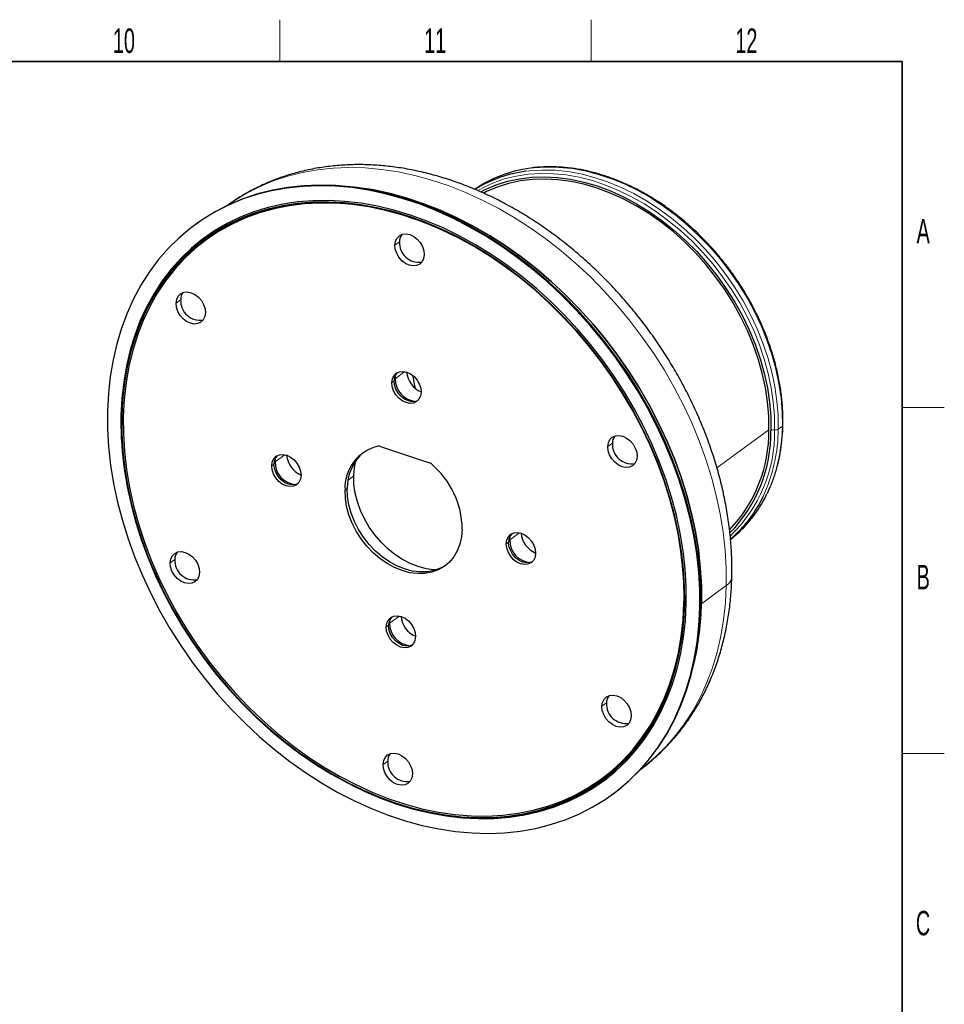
# Model space of a CAD drawing. Header units: millimetres. Extents: x 16 to 581, y 2 to 418.
# Tile 5 of 5: x 445 to 577, y 273 to 414. Entities that reach past the tile are written whole.
import ezdxf

# ---------------------------------------------------------------- set-up
doc = ezdxf.new("R2010")
doc.units = ezdxf.units.MM
doc.styles.add('SLDTEXTSTYLE0', font='TXT', dxfattribs={"width": 0.605})

msp = doc.modelspace()

# ---------------------------------------------------------------- linework, layer by layer
at = {"color": 7, "linetype": 'Continuous', "lineweight": 18}
for p, q in [((482, 408), (482, 414)), ((526.5, 408), (526.5, 414)), ((499.1, 382.236), (498.446, 381.759)), ((467.816, 373.928), (467.163, 373.451)), ((498.486, 362.625), (499.888, 363.649)), ((498.327, 362.33), (498, 362.092)), ((577, 358.5), (571, 358.5)), ((459.301, 357.236), (459.284, 357.357)), ((459.619, 357.246), (459.385, 357.208)), ((551.918, 355.31), (544.487, 349.882)), ((553.846, 355.827), (553.267, 355.404)), ((529.541, 353.395), (528.887, 352.918)), ((481.319, 350.722), (482.721, 351.746)), ((481.16, 350.427), (480.834, 350.189)), ((492.554, 348.721), (491.752, 348.135)), ((491.642, 346.941), (491.315, 346.702)), ((514.86, 339.564), (516.262, 340.588)), ((514.701, 339.27), (514.374, 339.031)), ((466.974, 336.779), (466.32, 336.302)), ((545.818, 333.028), (542.279, 330.443)), ((539.781, 330.58), (539.797, 330.458)), ((539.881, 330.43), (540.116, 330.468)), ((542.153, 329.906), (542.045, 329.827)), ((542.279, 330.443), (542.162, 330.358)), ((497.693, 327.661), (499.095, 328.685)), ((497.534, 327.367), (497.207, 327.128)), ((528.698, 316.246), (528.045, 315.769)), ((577, 309), (571, 309)), ((497.415, 307.938), (496.761, 307.461))]:
    msp.add_line(p, q, dxfattribs=at)
at = {"color": 7, "linetype": 'Continuous', "lineweight": 35}
for p, q in [((37, 408), (571, 408)), ((571, 408), (571, 12))]:
    msp.add_line(p, q, dxfattribs=at)
at = {"color": 7, "linetype": 'Continuous', "lineweight": 25}
for p, q in [((470.024, 384.774), (469.915, 384.694)), ((496.381, 352.943), (503.376, 350.616)), ((459.875, 348.872), (459.89, 348.777)), ((492.22, 304.511), (492.306, 304.467)), ((529.485, 303.131), (529.594, 303.211))]:
    msp.add_line(p, q, dxfattribs=at)
at = {"color": 7, "linetype": 'Continuous', "lineweight": 18, "flags": 128}
for points in [[(545.818, 333.028), (545.806, 335.546), (545.658, 338.101), (545.373, 340.685), (544.953, 343.29), (544.399, 345.906), (543.713, 348.526), (542.897, 351.141), (541.954, 353.743), (540.887, 356.322), (539.699, 358.871), (538.394, 361.381), (536.977, 363.844), (535.451, 366.252), (533.823, 368.597), (532.097, 370.871), (530.279, 373.068), (528.376, 375.18), (526.392, 377.199), (524.335, 379.12), (522.211, 380.936), (520.027, 382.642), (517.791, 384.231), (515.51, 385.698), (513.19, 387.039), (510.841, 388.25), (508.468, 389.326), (506.081, 390.263), (503.687, 391.06), (501.293, 391.713), (498.907, 392.219), (496.538, 392.579), (494.193, 392.789), (491.88, 392.85), (489.606, 392.762), (487.378, 392.524), (485.204, 392.137), (483.092, 391.603), (481.047, 390.924), (479.076, 390.101), (477.187, 389.138), (475.384, 388.037), (474.549, 387.459)], [(552.739, 355.308), (552.715, 357.288), (552.554, 359.303), (552.256, 361.343), (551.824, 363.396), (551.259, 365.451), (550.566, 367.498), (549.746, 369.526), (548.805, 371.523), (547.748, 373.479), (546.58, 375.385), (545.308, 377.228), (543.939, 379.001), (542.479, 380.692), (540.937, 382.294), (539.32, 383.798), (537.638, 385.195), (535.899, 386.478), (534.112, 387.641), (532.288, 388.677), (530.436, 389.58), (528.565, 390.347), (526.687, 390.972), (524.81, 391.452), (522.944, 391.785), (521.101, 391.969), (519.289, 392.004), (517.518, 391.888), (515.798, 391.622), (514.138, 391.209), (512.547, 390.649), (511.032, 389.947), (510.339, 389.562)], [(517.152, 392.307), (517.673, 392.371), (519.462, 392.488), (521.293, 392.454), (523.156, 392.267), (525.041, 391.931), (526.938, 391.445), (528.837, 390.814), (530.727, 390.039), (532.599, 389.126), (534.443, 388.079), (536.248, 386.904), (538.005, 385.607), (539.705, 384.195), (541.339, 382.676), (542.898, 381.057), (544.373, 379.347), (545.757, 377.556), (547.043, 375.693), (548.223, 373.768), (549.291, 371.79), (550.242, 369.772), (551.07, 367.723), (551.771, 365.654), (552.342, 363.577), (552.779, 361.502), (553.079, 359.441), (553.242, 357.405), (553.267, 355.404)], [(553.846, 355.827), (553.821, 357.828), (553.658, 359.864), (553.358, 361.925), (552.921, 364), (552.35, 366.077), (551.649, 368.146), (550.821, 370.195), (549.87, 372.213), (548.802, 374.19), (547.622, 376.116), (546.336, 377.979), (544.952, 379.77), (543.477, 381.48), (541.918, 383.099), (540.284, 384.618), (538.584, 386.03), (536.827, 387.327), (535.021, 388.502), (533.178, 389.549), (531.306, 390.462), (529.416, 391.236), (527.517, 391.868), (525.62, 392.354), (523.735, 392.69), (521.872, 392.876), (520.041, 392.911), (518.252, 392.794), (517.811, 392.741)], [(533.528, 306.704), (534.111, 307.148), (535.722, 308.513), (537.229, 310.003), (538.627, 311.614), (539.912, 313.34), (541.079, 315.176), (542.125, 317.115), (543.047, 319.152), (543.841, 321.28), (544.504, 323.492), (545.035, 325.78), (545.432, 328.137), (545.693, 330.556), (545.818, 333.028)]]:
    msp.add_lwpolyline(points, dxfattribs=at)
at = {"color": 7, "linetype": 'Continuous', "lineweight": 25, "flags": 128}
for points in [[(542.045, 329.827), (542.033, 332.37), (541.883, 334.95), (541.595, 337.56), (541.171, 340.191), (540.611, 342.833), (539.918, 345.479), (539.094, 348.121), (538.142, 350.748), (537.064, 353.353), (535.864, 355.927), (534.546, 358.463), (533.114, 360.95), (531.574, 363.382), (529.93, 365.751), (528.186, 368.048), (526.35, 370.267), (524.428, 372.399), (522.424, 374.439), (520.346, 376.379), (518.201, 378.214), (515.996, 379.936), (513.737, 381.541), (511.433, 383.023), (509.09, 384.378), (506.717, 385.6), (504.321, 386.687), (501.91, 387.634), (499.492, 388.438), (497.074, 389.098), (494.665, 389.61), (492.272, 389.972), (489.904, 390.185), (487.567, 390.247), (485.27, 390.157), (483.02, 389.917), (480.825, 389.526), (478.691, 388.987), (476.625, 388.301), (474.635, 387.47), (472.727, 386.497), (470.906, 385.385), (469.18, 384.138), (467.553, 382.759), (466.031, 381.254), (464.619, 379.627), (463.321, 377.884), (462.142, 376.03), (461.085, 374.071), (460.154, 372.013), (459.353, 369.864), (458.683, 367.631), (458.146, 365.32), (457.746, 362.939), (457.482, 360.496), (457.355, 357.999)], [(542.153, 329.906), (542.142, 332.449), (541.992, 335.03), (541.704, 337.64), (541.28, 340.27), (540.72, 342.913), (540.027, 345.559), (539.203, 348.2), (538.251, 350.828), (537.173, 353.433), (535.973, 356.007), (534.655, 358.542), (533.223, 361.03), (531.683, 363.462), (530.038, 365.83), (528.295, 368.128), (526.459, 370.346), (524.536, 372.479), (522.533, 374.519), (520.455, 376.459), (518.31, 378.293), (516.105, 380.016), (513.846, 381.62), (511.542, 383.103), (509.199, 384.457), (506.826, 385.68), (504.43, 386.766), (502.019, 387.714), (499.6, 388.518), (497.183, 389.177), (494.774, 389.689), (492.381, 390.052), (490.012, 390.265), (487.676, 390.326), (485.379, 390.237), (483.129, 389.996), (480.934, 389.606), (478.8, 389.067), (476.734, 388.381), (474.744, 387.55), (472.836, 386.577), (471.015, 385.465), (470.024, 384.774)], [(510.727, 389.367), (511.367, 389.697), (512.925, 390.366), (514.56, 390.885), (516.263, 391.253), (518.026, 391.466), (519.837, 391.523), (521.687, 391.425), (523.565, 391.172), (525.461, 390.765), (527.365, 390.207), (529.265, 389.5), (531.151, 388.649), (533.013, 387.658), (534.839, 386.533), (536.621, 385.28), (538.347, 383.907), (540.009, 382.42), (541.596, 380.828), (543.101, 379.141), (544.514, 377.367), (545.828, 375.516), (547.035, 373.6), (548.129, 371.628), (549.103, 369.611), (549.953, 367.561), (550.672, 365.49), (551.259, 363.408), (551.708, 361.328), (552.017, 359.261), (552.186, 357.219), (552.212, 355.213)], [(551.918, 355.31), (551.892, 357.293), (551.726, 359.312), (551.42, 361.355), (550.976, 363.411), (550.397, 365.469), (549.685, 367.516), (548.846, 369.543), (547.882, 371.536), (546.801, 373.485), (545.608, 375.38), (544.309, 377.209), (542.912, 378.963), (541.425, 380.631), (539.856, 382.204), (538.213, 383.673), (536.507, 385.031), (534.746, 386.269), (532.941, 387.381), (531.1, 388.361), (529.236, 389.202), (527.358, 389.901), (525.476, 390.453), (523.602, 390.855), (521.745, 391.105), (519.917, 391.202), (518.127, 391.145), (516.385, 390.935), (514.701, 390.572), (513.084, 390.058), (511.544, 389.397), (511.157, 389.202)], [(491.692, 390.129), (492.999, 389.994), (495.368, 389.634), (497.753, 389.128), (500.147, 388.475), (502.542, 387.678), (504.929, 386.741), (507.301, 385.665), (509.651, 384.454), (511.97, 383.113), (514.252, 381.646), (516.488, 380.057), (518.672, 378.351), (520.795, 376.535), (522.852, 374.614), (524.836, 372.595), (526.74, 370.483), (528.558, 368.286), (530.284, 366.012), (531.912, 363.667), (533.437, 361.259), (534.854, 358.796), (536.159, 356.286), (537.347, 353.737), (538.415, 351.158), (539.358, 348.556), (540.174, 345.941), (540.86, 343.321), (541.414, 340.705), (541.834, 338.1), (542.118, 335.516), (542.267, 332.961), (542.279, 330.443)], [(542.279, 330.443), (542.267, 332.961), (542.118, 335.516), (541.834, 338.1), (541.414, 340.705), (540.86, 343.321), (540.174, 345.941), (539.358, 348.556), (538.415, 351.158), (537.347, 353.737), (536.159, 356.286), (534.854, 358.796), (533.437, 361.259), (531.912, 363.667), (530.284, 366.012), (528.558, 368.286), (526.74, 370.483), (524.836, 372.595), (522.852, 374.614), (520.795, 376.535), (518.672, 378.351), (516.488, 380.057), (514.252, 381.646), (511.97, 383.113), (509.651, 384.454), (507.301, 385.665), (504.929, 386.741), (502.542, 387.678), (500.147, 388.475), (497.753, 389.128), (495.368, 389.634), (492.999, 389.994), (491.692, 390.129)], [(540.116, 330.468), (540.103, 332.941), (539.954, 335.45), (539.668, 337.988), (539.247, 340.547), (538.692, 343.116), (538.005, 345.689), (537.189, 348.255), (536.246, 350.807), (535.179, 353.335), (533.992, 355.831), (532.689, 358.287), (531.275, 360.695), (529.753, 363.046), (528.13, 365.332), (526.411, 367.545), (524.601, 369.679), (522.707, 371.725), (520.736, 373.677), (518.693, 375.529), (516.585, 377.273), (514.421, 378.905), (512.207, 380.418), (509.95, 381.808), (507.659, 383.069), (505.341, 384.198), (503.004, 385.191), (500.656, 386.044), (498.304, 386.754), (495.957, 387.32), (493.623, 387.738), (491.309, 388.009), (489.024, 388.13), (486.775, 388.101), (484.569, 387.923), (482.415, 387.596), (480.32, 387.122), (478.289, 386.501), (476.332, 385.736), (474.453, 384.829), (472.66, 383.784), (470.958, 382.604), (469.354, 381.293), (467.852, 379.856), (466.458, 378.297), (465.176, 376.622), (464.012, 374.836), (462.968, 372.945), (462.048, 370.956), (461.256, 368.876), (460.594, 366.711), (460.064, 364.469), (459.668, 362.157), (459.408, 359.784), (459.284, 357.357)], [(539.881, 330.43), (539.869, 332.895), (539.72, 335.397), (539.435, 337.927), (539.015, 340.478), (538.462, 343.039), (537.777, 345.604), (536.964, 348.162), (536.023, 350.706), (534.96, 353.226), (533.777, 355.715), (532.478, 358.163), (531.068, 360.563), (529.551, 362.907), (527.933, 365.185), (526.219, 367.392), (524.415, 369.519), (522.527, 371.559), (520.561, 373.505), (518.525, 375.351), (516.424, 377.09), (514.266, 378.716), (512.059, 380.225), (509.81, 381.61), (507.526, 382.868), (505.215, 383.993), (502.885, 384.983), (500.544, 385.833), (498.199, 386.541), (495.86, 387.105), (493.533, 387.522), (491.226, 387.792), (488.948, 387.913), (486.706, 387.884), (484.508, 387.707), (482.36, 387.381), (480.271, 386.908), (478.247, 386.289), (476.296, 385.526), (474.423, 384.622), (472.635, 383.58), (470.939, 382.404), (469.339, 381.097), (467.842, 379.664), (466.453, 378.11), (465.175, 376.44), (464.014, 374.66), (462.973, 372.775), (462.056, 370.792), (461.267, 368.719), (460.607, 366.56), (460.078, 364.325), (459.684, 362.021), (459.424, 359.655), (459.301, 357.236)], [(539.797, 330.458), (539.785, 332.918), (539.636, 335.414), (539.352, 337.94), (538.933, 340.485), (538.381, 343.041), (537.698, 345.6), (536.886, 348.153), (535.947, 350.691), (534.886, 353.207), (533.705, 355.69), (532.409, 358.133), (531.002, 360.528), (529.489, 362.867), (527.874, 365.141), (526.163, 367.343), (524.363, 369.465), (522.479, 371.501), (520.518, 373.443), (518.485, 375.285), (516.389, 377.02), (514.236, 378.644), (512.033, 380.149), (509.788, 381.532), (507.509, 382.787), (505.203, 383.91), (502.878, 384.897), (500.542, 385.746), (498.202, 386.453), (495.868, 387.015), (493.546, 387.432), (491.244, 387.7), (488.97, 387.821), (486.733, 387.793), (484.539, 387.615), (482.396, 387.29), (480.311, 386.818), (478.292, 386.2), (476.344, 385.439), (474.475, 384.537), (472.691, 383.498), (470.998, 382.324), (469.402, 381.02), (467.908, 379.59), (466.522, 378.039), (465.247, 376.372), (464.088, 374.596), (463.049, 372.715), (462.135, 370.736), (461.346, 368.667), (460.688, 366.513), (460.161, 364.283), (459.767, 361.983), (459.508, 359.622), (459.385, 357.208)], [(507.033, 383.031), (506.555, 383.268), (504.203, 384.345), (501.835, 385.281), (499.46, 386.071), (497.085, 386.713), (494.72, 387.205), (492.372, 387.545), (490.049, 387.731), (487.761, 387.764), (485.515, 387.642), (483.318, 387.367), (481.179, 386.939), (479.105, 386.36), (477.104, 385.632), (475.182, 384.758), (473.345, 383.74), (471.602, 382.582), (469.957, 381.288), (468.417, 379.863), (466.986, 378.312), (465.671, 376.64), (464.475, 374.853), (463.402, 372.957), (462.458, 370.96), (461.644, 368.867), (460.963, 366.687), (460.419, 364.426), (460.013, 362.094), (459.746, 359.697), (459.619, 357.246)], [(498.446, 381.759), (498.531, 382.301), (498.752, 382.758), (499.095, 383.1), (499.537, 383.303), (500.048, 383.353), (500.592, 383.247), (501.133, 382.992), (501.634, 382.605), (502.06, 382.114), (502.383, 381.55), (502.58, 380.954), (502.639, 380.364)], [(502.639, 380.364), (502.555, 379.822), (502.333, 379.365), (501.99, 379.023), (501.548, 378.82), (501.037, 378.77), (500.493, 378.876), (499.952, 379.131), (499.452, 379.518), (499.025, 380.009), (498.702, 380.573), (498.505, 381.169), (498.446, 381.759)], [(467.163, 373.451), (467.247, 373.993), (467.469, 374.45), (467.812, 374.792), (468.254, 374.995), (468.764, 375.045), (469.309, 374.939), (469.85, 374.684), (470.35, 374.297), (470.776, 373.806), (471.099, 373.242), (471.297, 372.646), (471.355, 372.056)], [(471.355, 372.056), (471.271, 371.514), (471.05, 371.057), (470.706, 370.715), (470.264, 370.512), (469.754, 370.462), (469.21, 370.568), (468.669, 370.823), (468.168, 371.21), (467.742, 371.701), (467.419, 372.265), (467.221, 372.861), (467.163, 373.451)], [(498, 362.092), (498.084, 362.634), (498.306, 363.091), (498.649, 363.433), (499.091, 363.636), (499.602, 363.686), (500.146, 363.58), (500.687, 363.325), (501.188, 362.938), (501.614, 362.447), (501.937, 361.883), (502.134, 361.286), (502.193, 360.697)], [(502.193, 360.697), (502.109, 360.155), (501.887, 359.698), (501.544, 359.356), (501.102, 359.153), (500.591, 359.103), (500.047, 359.209), (499.506, 359.464), (499.005, 359.851), (498.579, 360.342), (498.256, 360.906), (498.059, 361.502), (498, 362.092)], [(501.725, 359.507), (501.428, 359.392), (500.918, 359.342), (500.374, 359.448), (499.833, 359.703), (499.332, 360.089), (498.906, 360.581), (498.583, 361.144), (498.386, 361.741), (498.327, 362.33)], [(498.486, 362.625), (498.577, 363.21), (498.601, 363.283)], [(501.386, 361.238), (501.26, 361.836), (501.043, 363.067)], [(457.355, 357.999), (457.367, 355.456), (457.517, 352.875), (457.805, 350.265), (458.229, 347.635), (458.789, 344.992), (459.482, 342.346), (460.306, 339.705), (461.258, 337.077), (462.336, 334.472), (463.536, 331.898), (464.854, 329.363), (466.286, 326.875), (467.826, 324.443), (469.47, 322.074), (471.214, 319.777), (473.05, 317.558), (474.972, 315.426), (476.976, 313.386), (479.054, 311.446), (481.199, 309.612), (483.404, 307.889), (485.663, 306.284), (487.967, 304.802), (490.31, 303.448), (492.683, 302.225), (495.079, 301.138), (497.49, 300.191), (499.908, 299.387), (502.326, 298.728), (504.735, 298.216), (507.128, 297.853), (509.496, 297.64), (511.833, 297.579), (514.13, 297.668), (516.38, 297.908), (518.575, 298.299), (520.709, 298.838), (522.775, 299.524), (524.765, 300.355), (526.673, 301.328), (528.494, 302.44), (530.22, 303.687), (531.847, 305.066), (533.369, 306.571), (534.781, 308.198), (536.079, 309.941), (537.258, 311.796), (538.315, 313.755), (539.246, 315.812), (540.047, 317.961), (540.717, 320.195), (541.254, 322.506), (541.654, 324.887), (541.918, 327.33), (542.045, 329.827)], [(459.301, 357.236), (459.314, 354.771), (459.463, 352.269), (459.748, 349.739), (460.167, 347.189), (460.72, 344.627), (461.405, 342.063), (462.219, 339.504), (463.159, 336.961), (464.222, 334.44), (465.406, 331.952), (466.704, 329.503), (468.115, 327.103), (469.631, 324.76), (471.249, 322.481), (472.963, 320.274), (474.767, 318.147), (476.655, 316.107), (478.621, 314.161), (480.658, 312.316), (482.758, 310.577), (484.916, 308.95), (487.123, 307.441), (489.373, 306.056), (491.657, 304.798), (493.967, 303.673), (496.297, 302.683), (498.638, 301.833), (500.983, 301.125), (503.322, 300.561), (505.649, 300.144), (507.956, 299.874), (510.234, 299.754), (512.476, 299.782), (514.675, 299.959), (516.822, 300.285), (518.911, 300.759), (520.935, 301.378), (522.887, 302.14), (524.759, 303.044), (526.547, 304.086), (528.243, 305.262), (529.843, 306.569), (531.34, 308.002), (532.73, 309.556), (534.007, 311.226), (535.168, 313.006), (536.209, 314.891), (537.126, 316.874), (537.916, 318.948), (538.576, 321.106), (539.104, 323.341), (539.498, 325.645), (539.758, 328.011), (539.881, 330.43)], [(459.385, 357.208), (459.397, 354.748), (459.546, 352.252), (459.83, 349.727), (460.249, 347.182), (460.801, 344.625), (461.484, 342.066), (462.296, 339.513), (463.235, 336.975), (464.296, 334.46), (465.477, 331.976), (466.773, 329.533), (468.18, 327.138), (469.694, 324.799), (471.308, 322.525), (473.019, 320.323), (474.819, 318.201), (476.703, 316.165), (478.665, 314.223), (480.697, 312.381), (482.793, 310.646), (484.946, 309.023), (487.149, 307.517), (489.394, 306.135), (491.673, 304.88), (493.979, 303.757), (496.304, 302.769), (498.64, 301.92), (500.98, 301.214), (503.315, 300.651), (505.637, 300.235), (507.938, 299.966), (510.212, 299.845), (512.449, 299.874), (514.643, 300.051), (516.786, 300.376), (518.871, 300.848), (520.891, 301.466), (522.838, 302.227), (524.707, 303.129), (526.491, 304.169), (528.184, 305.342), (529.78, 306.646), (531.274, 308.076), (532.661, 309.627), (533.936, 311.294), (535.094, 313.071), (536.133, 314.951), (537.048, 316.93), (537.836, 318.999), (538.494, 321.153), (539.022, 323.383), (539.415, 325.683), (539.674, 328.044), (539.797, 330.458)], [(459.619, 357.246), (459.634, 354.747), (459.789, 352.21), (460.084, 349.645), (460.518, 347.059), (461.09, 344.462), (461.798, 341.863), (462.638, 339.271), (463.609, 336.696), (464.707, 334.146), (465.927, 331.63), (467.267, 329.157), (468.72, 326.737), (470.282, 324.376), (471.947, 322.084), (473.71, 319.869), (475.564, 317.739), (477.503, 315.7), (479.519, 313.76), (481.607, 311.926), (483.758, 310.205), (485.966, 308.602), (488.221, 307.123), (490.517, 305.773), (492.845, 304.558), (495.197, 303.48), (497.565, 302.545), (499.94, 301.754), (502.315, 301.112), (504.68, 300.62), (507.028, 300.281), (509.351, 300.094), (511.639, 300.062), (513.885, 300.183), (516.082, 300.458), (518.221, 300.886), (520.295, 301.465), (522.296, 302.193), (524.218, 303.067), (526.055, 304.085), (527.798, 305.243), (529.443, 306.537), (530.983, 307.962), (532.414, 309.513), (533.729, 311.185), (534.925, 312.972), (535.998, 314.868), (536.942, 316.866), (537.756, 318.958), (538.437, 321.139), (538.981, 323.399), (539.387, 325.732), (539.654, 328.128), (539.781, 330.58)], [(528.887, 352.918), (528.971, 353.46), (529.193, 353.917), (529.536, 354.259), (529.978, 354.462), (530.489, 354.512), (531.033, 354.406), (531.574, 354.151), (532.074, 353.764), (532.501, 353.273), (532.824, 352.709), (533.021, 352.113), (533.08, 351.523)], [(533.08, 351.523), (532.995, 350.982), (532.774, 350.524), (532.431, 350.182), (531.989, 349.98), (531.478, 349.929), (530.934, 350.035), (530.393, 350.29), (529.892, 350.677), (529.466, 351.169), (529.143, 351.732), (528.946, 352.329), (528.887, 352.918)], [(480.834, 350.189), (480.918, 350.73), (481.139, 351.188), (481.483, 351.53), (481.925, 351.732), (482.435, 351.783), (482.979, 351.677), (483.52, 351.422), (484.021, 351.035), (484.447, 350.543), (484.77, 349.98), (484.968, 349.383), (485.026, 348.794)], [(481.319, 350.722), (481.41, 351.307), (481.434, 351.38)], [(492.554, 348.721), (492.649, 349.883), (492.871, 350.948)], [(485.026, 348.794), (484.942, 348.252), (484.72, 347.795), (484.377, 347.453), (483.935, 347.25), (483.425, 347.2), (482.88, 347.306), (482.339, 347.561), (481.839, 347.948), (481.413, 348.439), (481.09, 349.003), (480.892, 349.599), (480.834, 350.189)], [(484.559, 347.604), (484.262, 347.489), (483.751, 347.439), (483.207, 347.545), (482.666, 347.8), (482.166, 348.186), (481.739, 348.678), (481.416, 349.241), (481.219, 349.838), (481.16, 350.427)], [(504.323, 335.267), (504.028, 335.284), (502.903, 335.443), (501.764, 335.749), (500.629, 336.199), (499.513, 336.786), (498.433, 337.501), (497.406, 338.334), (496.445, 339.273), (495.565, 340.303), (494.778, 341.411), (494.097, 342.579), (493.531, 343.792), (493.088, 345.03), (492.775, 346.276), (492.596, 347.513), (492.554, 348.721)], [(508.085, 341.123), (507.987, 340.006), (507.748, 338.956), (507.371, 337.991), (506.863, 337.127), (506.232, 336.379), (505.489, 335.76), (504.647, 335.28), (503.721, 334.948), (502.726, 334.77), (501.679, 334.748), (500.598, 334.882), (499.502, 335.172), (498.409, 335.611), (497.338, 336.192), (496.308, 336.905), (495.336, 337.737), (494.438, 338.676), (493.631, 339.704), (492.927, 340.804), (492.339, 341.958), (491.877, 343.145), (491.549, 344.345), (491.361, 345.537), (491.315, 346.702)], [(505.759, 335.959), (504.974, 335.519), (504.048, 335.187), (503.052, 335.008), (502.005, 334.986), (500.925, 335.121), (499.828, 335.41), (498.736, 335.849), (497.665, 336.43), (496.635, 337.143), (495.662, 337.976), (494.765, 338.915), (493.957, 339.943), (493.254, 341.043), (492.666, 342.196), (492.204, 343.383), (491.876, 344.583), (491.688, 345.776), (491.642, 346.941)], [(514.374, 339.031), (514.458, 339.573), (514.679, 340.031), (515.023, 340.372), (515.465, 340.575), (515.975, 340.625), (516.52, 340.519), (517.061, 340.264), (517.561, 339.878), (517.987, 339.386), (518.31, 338.823), (518.508, 338.226), (518.566, 337.637)], [(514.86, 339.564), (514.951, 340.15), (514.975, 340.222)], [(518.566, 337.637), (518.482, 337.095), (518.261, 336.637), (517.917, 336.296), (517.475, 336.093), (516.965, 336.043), (516.421, 336.149), (515.88, 336.404), (515.379, 336.79), (514.953, 337.282), (514.63, 337.845), (514.432, 338.442), (514.374, 339.031)], [(518.099, 336.447), (517.802, 336.331), (517.292, 336.281), (516.747, 336.387), (516.206, 336.642), (515.706, 337.029), (515.28, 337.521), (514.957, 338.084), (514.759, 338.681), (514.701, 339.27)], [(466.32, 336.302), (466.405, 336.844), (466.626, 337.301), (466.969, 337.643), (467.411, 337.846), (467.922, 337.896), (468.466, 337.79), (469.007, 337.535), (469.508, 337.148), (469.934, 336.657), (470.257, 336.093), (470.454, 335.497), (470.513, 334.907)], [(470.513, 334.907), (470.429, 334.365), (470.207, 333.908), (469.864, 333.566), (469.422, 333.364), (468.911, 333.313), (468.367, 333.419), (467.826, 333.674), (467.325, 334.061), (466.899, 334.553), (466.576, 335.116), (466.379, 335.713), (466.32, 336.302)], [(492.306, 304.467), (494.059, 303.627), (496.396, 302.634), (498.744, 301.781), (501.096, 301.071), (503.443, 300.506), (505.777, 300.087), (508.091, 299.817), (510.376, 299.695), (512.625, 299.724), (514.831, 299.902), (516.985, 300.229), (519.08, 300.704), (521.111, 301.325), (523.068, 302.09), (524.947, 302.996), (526.74, 304.041), (528.442, 305.221), (530.046, 306.532), (531.548, 307.969), (532.942, 309.528), (534.224, 311.204), (535.388, 312.99), (536.432, 314.88), (537.352, 316.869), (538.144, 318.95), (538.806, 321.114), (539.336, 323.356), (539.732, 325.668), (539.992, 328.041), (540.116, 330.468)], [(529.594, 303.211), (530.329, 303.767), (531.956, 305.145), (533.478, 306.651), (534.89, 308.277), (536.188, 310.021), (537.367, 311.875), (538.424, 313.834), (539.354, 315.892), (540.156, 318.041), (540.826, 320.274), (541.363, 322.585), (541.763, 324.966), (542.027, 327.409), (542.153, 329.906)], [(497.207, 327.128), (497.291, 327.67), (497.513, 328.127), (497.856, 328.469), (498.298, 328.672), (498.809, 328.722), (499.353, 328.616), (499.894, 328.361), (500.395, 327.975), (500.821, 327.483), (501.144, 326.92), (501.341, 326.323), (501.4, 325.734)], [(497.693, 327.661), (497.784, 328.246), (497.808, 328.319)], [(501.4, 325.734), (501.315, 325.192), (501.094, 324.734), (500.751, 324.393), (500.309, 324.19), (499.798, 324.14), (499.254, 324.246), (498.713, 324.501), (498.212, 324.887), (497.786, 325.379), (497.463, 325.942), (497.266, 326.539), (497.207, 327.128)], [(500.932, 324.543), (500.635, 324.428), (500.125, 324.378), (499.581, 324.484), (499.04, 324.739), (498.539, 325.126), (498.113, 325.617), (497.79, 326.181), (497.593, 326.777), (497.534, 327.367)], [(528.045, 315.769), (528.129, 316.311), (528.35, 316.768), (528.694, 317.11), (529.136, 317.313), (529.646, 317.363), (530.19, 317.257), (530.731, 317.002), (531.232, 316.616), (531.658, 316.124), (531.981, 315.561), (532.179, 314.964), (532.237, 314.374)], [(532.237, 314.374), (532.153, 313.833), (531.931, 313.375), (531.588, 313.034), (531.146, 312.831), (530.636, 312.781), (530.091, 312.887), (529.55, 313.142), (529.05, 313.528), (528.624, 314.02), (528.301, 314.583), (528.103, 315.18), (528.045, 315.769)], [(496.761, 307.461), (496.845, 308.003), (497.067, 308.46), (497.41, 308.802), (497.852, 309.005), (498.363, 309.055), (498.907, 308.949), (499.448, 308.694), (499.948, 308.308), (500.375, 307.816), (500.698, 307.253), (500.895, 306.656), (500.954, 306.066)], [(500.954, 306.066), (500.869, 305.525), (500.648, 305.067), (500.305, 304.726), (499.863, 304.523), (499.352, 304.473), (498.808, 304.579), (498.267, 304.834), (497.766, 305.22), (497.34, 305.712), (497.017, 306.275), (496.82, 306.872), (496.761, 307.461)]]:
    msp.add_lwpolyline(points, dxfattribs=at)
at = {"color": 7, "linetype": 'Continuous', "lineweight": 25}
for centre, radius, start, end in [((520, 375.024), 17.852, 97.04382, 124.44234), ((519.475, 374.423), 18.034, 97.40158, 121.89703), ((500.818, 382.256), 1.718, 143.83889, 180.66472), ((501.884, 382.086), 2.789, 176.92391, 278.7399), ((469.535, 373.948), 1.718, 143.83889, 180.66472), ((470.601, 373.778), 2.789, 176.92391, 278.7399), ((499.999, 362.361), 1.672, 136.09015, 181.03386), ((503.505, 363.884), 3.393, 185.02736, 247.25746), ((501.68, 362.58), 3.194, 179.19746, 265.70287), ((506.971, 356.417), 47.696, 178.87089, 189.10237), ((531.491, 355.09), 20.428, 316.49297, 0.61795), ((531.722, 354.93), 20.492, 315.7078, 0.79133), ((531.259, 353.415), 1.718, 143.83889, 180.66472), ((497.409, 347.014), 6.102, 102.62703, 182.93062), ((496.18, 352.373), 0.605, 70.59467, 99.99765), ((532.325, 353.246), 2.789, 176.92391, 278.7399), ((482.833, 350.457), 1.672, 136.09015, 181.03386), ((486.338, 351.981), 3.393, 185.02736, 247.25746), ((498.206, 347.09), 6.566, 130.20182, 181.30138), ((484.513, 350.677), 3.194, 179.19746, 265.70287), ((503.084, 349.771), 0.894, 48.3305, 70.93912), ((495.597, 340.916), 12.49, 0.95129, 49.68026), ((534.845, 353.418), 17.956, 310.17861, 334.89195), ((535.538, 353.757), 17.815, 307.84278, 334.36749), ((516.373, 339.3), 1.672, 136.09015, 181.03386), ((518.053, 339.52), 3.194, 179.19746, 265.70287), ((519.879, 340.823), 3.393, 185.02736, 247.25746), ((492.461, 331.51), 47.329, 358.87397, 9.0993), ((469.758, 336.63), 2.789, 176.92391, 278.7399), ((468.692, 336.799), 1.718, 143.83889, 180.66472), ((501.09, 331.236), 41.196, 347.36113, 358.89795), ((499.206, 327.397), 1.672, 136.09015, 181.03386), ((502.712, 328.92), 3.393, 185.02736, 247.25746), ((500.887, 327.616), 3.194, 179.19746, 265.70287), ((530.416, 316.266), 1.718, 143.83889, 180.66472), ((531.483, 316.097), 2.789, 176.92391, 278.7399), ((499.133, 307.958), 1.718, 143.83889, 180.66472), ((500.199, 307.789), 2.789, 176.92391, 278.7399)]:
    msp.add_arc(centre, radius, start, end, dxfattribs=at)
at = {"color": 7, "linetype": 'Continuous', "lineweight": 18}
for centre, radius, start, end in [((532.219, 354.972), 20.523, 313.74939, 0.9398), ((529.906, 355.618), 23.362, 335.14528, 359.4746), ((530.539, 356.034), 23.308, 334.63724, 359.49074), ((552.608, 354.53), 0.789, 80.41596, 120.13021), ((552.871, 356.086), 0.789, 260.41596, 300.13021), ((553.759, 355.971), 0.169, 301.17668, 354.44577), ((544.945, 334.472), 1.688, 301.17362, 354.48383)]:
    msp.add_arc(centre, radius, start, end, dxfattribs=at)
at = {"color": 7, "linetype": 'Continuous', "lineweight": 25}
for points, knots in [([(546.624, 334.31), (546.631, 334.752), (546.648, 336.004), (546.577, 338.091), (546.373, 340.573), (546.041, 343.073), (545.585, 345.584), (545.005, 348.099), (544.304, 350.609), (543.484, 353.108), (542.548, 355.587), (541.499, 358.041), (540.34, 360.462), (539.074, 362.842), (537.705, 365.177), (536.238, 367.457), (534.676, 369.678), (533.024, 371.833), (531.286, 373.915), (529.469, 375.919), (527.575, 377.839), (525.612, 379.669), (523.583, 381.404), (521.496, 383.038), (519.355, 384.567), (517.167, 385.986), (514.938, 387.29), (512.674, 388.475), (510.381, 389.537), (508.067, 390.473), (505.738, 391.279), (503.401, 391.952), (501.064, 392.491), (498.734, 392.892), (496.419, 393.154), (494.125, 393.277), (491.861, 393.259), (489.633, 393.103), (487.45, 392.807), (485.318, 392.374), (483.243, 391.807), (481.233, 391.106), (479.292, 390.276), (477.428, 389.316), (475.777, 388.332), (474.788, 387.615), (474.361, 387.305)], [0, 0, 0, 0, 0.0126383, 0.0357946, 0.0589653, 0.0821585, 0.1053679, 0.1285878, 0.151814, 0.1750428, 0.1982719, 0.2215, 0.2447265, 0.2679514, 0.2911753, 0.3143988, 0.3376229, 0.3608488, 0.3840775, 0.4073099, 0.4305471, 0.4537902, 0.47704, 0.5002966, 0.5235603, 0.5468301, 0.570105, 0.5933819, 0.6166572, 0.639926, 0.6631825, 0.6864194, 0.7096281, 0.7327994, 0.7559227, 0.7789878, 0.8019845, 0.8249038, 0.847739, 0.8704857, 0.8931433, 0.915715, 0.9382078, 0.960633, 0.9830048, 1, 1, 1, 1]), ([(553.927, 355.955), (553.931, 356.285), (553.942, 357.241), (553.867, 358.849), (553.66, 360.782), (553.33, 362.732), (552.88, 364.69), (552.312, 366.647), (551.628, 368.593), (550.833, 370.52), (549.928, 372.419), (548.92, 374.28), (547.813, 376.094), (546.611, 377.854), (545.321, 379.551), (543.948, 381.176), (542.5, 382.723), (540.982, 384.184), (539.402, 385.552), (537.768, 386.821), (536.086, 387.985), (534.365, 389.037), (532.613, 389.974), (530.838, 390.79), (529.049, 391.481), (527.253, 392.045), (525.46, 392.478), (523.678, 392.778), (521.915, 392.946), (520.183, 392.97), (518.845, 392.909), (518.104, 392.795), (517.912, 392.765)], [0, 0, 0, 0, 0.0183051, 0.0529193, 0.0875417, 0.1221698, 0.1568012, 0.1914343, 0.2260677, 0.2607007, 0.2953332, 0.3299651, 0.3645967, 0.3992284, 0.4338605, 0.4684935, 0.5031277, 0.5377636, 0.5724016, 0.6070419, 0.6416846, 0.6763295, 0.710976, 0.745623, 0.7802687, 0.8149108, 0.8495464, 0.8841718, 0.9187827, 0.9533742, 0.9879416, 1, 1, 1, 1]), ([(551.654, 346.14), (551.802, 346.44), (552.197, 347.238), (552.71, 348.627), (553.201, 350.288), (553.569, 352.02), (553.81, 353.78), (553.903, 355.103), (553.923, 355.824), (553.927, 355.955)], [0, 0, 0, 0, 0.1044966, 0.2777921, 0.4512381, 0.6248214, 0.798523, 0.9633146, 1, 1, 1, 1]), ([(533.425, 306.645), (533.561, 306.74), (534.266, 307.23), (535.453, 308.234), (536.976, 309.654), (538.394, 311.193), (539.713, 312.832), (540.927, 314.572), (542.033, 316.406), (543.027, 318.331), (543.906, 320.341), (544.667, 322.431), (545.309, 324.595), (545.828, 326.826), (546.223, 329.117), (546.486, 331.425), (546.594, 333.166), (546.619, 334.12), (546.624, 334.31)], [0, 0, 0, 0, 0.0163582, 0.0847207, 0.1530749, 0.221476, 0.2899806, 0.3586391, 0.427493, 0.4965736, 0.5659005, 0.6354819, 0.7053152, 0.7753881, 0.8456813, 0.91617, 0.9833709, 1, 1, 1, 1])]:
    msp.add_open_spline(points, degree=3, knots=knots, dxfattribs=at)

# ---------------------------------------------------------------- texts
at = {"color": 7, "linetype": 'Continuous', "lineweight": 0, "char_height": 3.5, "attachment_point": 2, "style": 'SLDTEXTSTYLE0'}
for s, insert in [('10', (459.703, 412.743)), ('12', (548.703, 412.743)), ('11', (504.203, 412.743)), ('A', (573.982, 385.501)), ('B', (573.982, 336.001)), ('C', (573.96, 286.501))]:
    msp.add_mtext(s, dxfattribs=dict(at, insert=insert))

doc.saveas('drawing.dxf')
